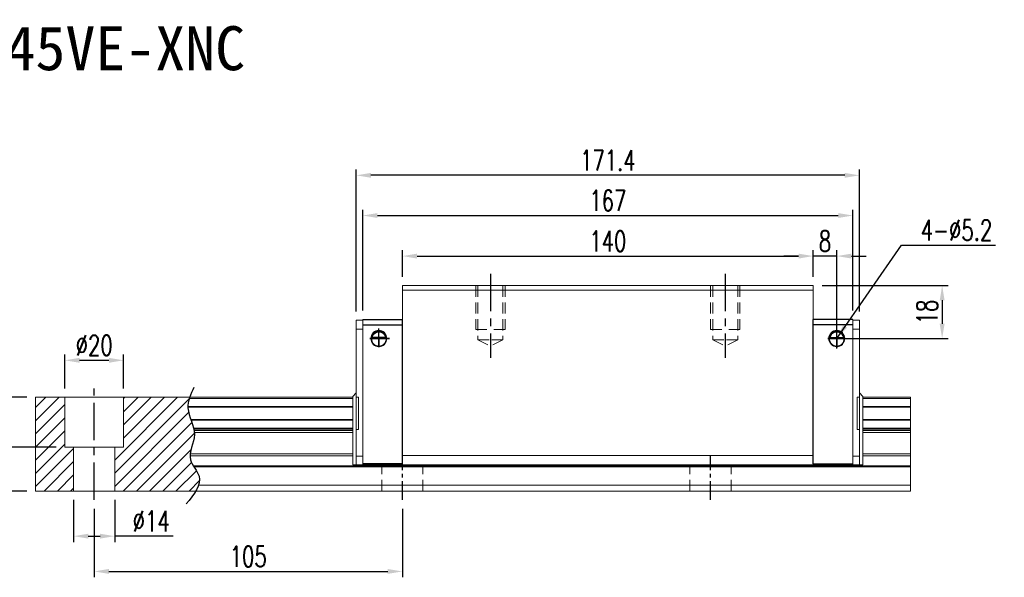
# Model space of a CAD drawing. Header units: millimetres. Extents: x 4 to 542, y 592 to 1051.
# Tile 3 of 3: x 206 to 542, y 592 to 782. Entities that reach past the tile are written whole.
import ezdxf
from ezdxf.enums import TextEntityAlignment as Align

# ---------------------------------------------------------------- set-up
doc = ezdxf.new("R2010")
doc.units = ezdxf.units.MM
doc.header["$PDSIZE"] = -1
for name, pattern in [('CENTER', [10.16, 6.35, -1.27, 1.27, -1.27]), ('DASHED', [0.75, 0.5, -0.25]), ('HIDDEN', [1.905, 1.27, -0.635])]:
    doc.linetypes.add(name, pattern=pattern)
for name, color, linetype in [('2', 7, 'Continuous'), ('CHA', 2, 'Continuous'), ('CL', 1, 'CENTER'), ('DIM', 4, 'Continuous'), ('HID', 2, 'DASHED'), ('OUT', 3, 'Continuous')]:
    doc.layers.add(name, color=color, linetype=linetype)
doc.styles.add('DIM-7', font='SIMPLEX.shx', dxfattribs={"width": 0.7, "bigfont": 'chineset.shx'})
doc.styles.add('T', font='kaiu.ttf')
doc.dimstyles.new('CNS', dxfattribs={"dimtxt": 3.5, "dimasz": 2.5, "dimexe": 1, "dimexo": 1.5, "dimgap": 0.09, "dimtad": 0, "dimdsep": 46, "dimtxsty": 'DIM-7', "dimcen": 0.09, "dimclrd": 1, "dimclre": 1, "dimclrt": 4, "dimadec": 0, "dimazin": 0, "dimtfac": 1, "dimtix": 1, "dimtmove": 2, "dimatfit": 3, "dimfxl": 1, "dimtvp": 0.971429, "dimtolj": 1, "dimarcsym": 0})

# ---------------------------------------------------------------- blocks, each defined once
blk = doc.blocks.new('*D14')
at = {"color": 7, "lineweight": -2}
for p, q in [((336.7, 694.74), (336.7, 703.8)), ((341.7, 701.8), (471.7, 701.8)), ((476.7, 694.74), (476.7, 703.8))]:
    blk.add_line(p, q, dxfattribs=at)
at = {"color": 7}
for points in [[(341.7, 702.63), (341.7, 700.96), (336.7, 701.8)], [(471.7, 702.63), (471.7, 700.96), (476.7, 701.8)]]:
    blk.add_solid(points, dxfattribs=at)
at = {"layer": 'DEFPOINTS', "color": 0}
for p in [(476.7, 701.8), (336.7, 691.74), (476.7, 691.74)]:
    blk.add_point(p, dxfattribs=at)
at = {"color": 7, "insert": (406.7, 706.9), "char_height": 7, "attachment_point": 5, "style": 'DIM-7'}
blk.add_mtext('\\A1;140', dxfattribs=at)
blk = doc.blocks.new('*D15')
at = {"color": 7, "lineweight": -2}
for p, q in [((321, 682.94), (321, 731.31)), ((487.4, 729.31), (326, 729.31)), ((492.4, 682.94), (492.4, 731.31))]:
    blk.add_line(p, q, dxfattribs=at)
at = {"color": 7}
for points in [[(326, 730.14), (326, 728.48), (321, 729.31)], [(487.4, 730.14), (487.4, 728.48), (492.4, 729.31)]]:
    blk.add_solid(points, dxfattribs=at)
at = {"layer": 'DEFPOINTS', "color": 0}
for p in [(321, 729.31), (321, 679.94), (492.4, 679.94)]:
    blk.add_point(p, dxfattribs=at)
at = {"color": 7, "insert": (406.7, 734.41), "char_height": 7, "attachment_point": 5, "style": 'DIM-7'}
blk.add_mtext('\\A1;171.4', dxfattribs=at)
blk = doc.blocks.new('*D16')
at = {"color": 7, "lineweight": -2}
for p, q in [((471.7, 701.8), (466.7, 701.8)), ((476.7, 694.74), (476.7, 703.8)), ((484.7, 701.8), (476.7, 701.8)), ((484.7, 676.74), (484.7, 703.8)), ((489.7, 701.8), (494.7, 701.8))]:
    blk.add_line(p, q, dxfattribs=at)
at = {"color": 7}
for points in [[(471.7, 702.63), (471.7, 700.96), (476.7, 701.8)], [(489.7, 702.63), (489.7, 700.96), (484.7, 701.8)]]:
    blk.add_solid(points, dxfattribs=at)
at = {"layer": 'DEFPOINTS', "color": 0}
for p in [(476.7, 701.8), (476.7, 691.74), (484.7, 673.74)]:
    blk.add_point(p, dxfattribs=at)
at = {"color": 7, "insert": (480.7, 706.9), "char_height": 7, "attachment_point": 5, "style": 'DIM-7'}
blk.add_mtext('\\A1;8', dxfattribs=at)
blk = doc.blocks.new('*D17')
at = {"color": 7, "lineweight": -2}
for p, q in [((479.7, 691.74), (522.61, 691.74)), ((520.61, 686.74), (520.61, 678.74)), ((487.7, 673.74), (522.61, 673.74))]:
    blk.add_line(p, q, dxfattribs=at)
at = {"color": 7}
for points in [[(519.78, 686.74), (521.44, 686.74), (520.61, 691.74)], [(519.78, 678.74), (521.44, 678.74), (520.61, 673.74)]]:
    blk.add_solid(points, dxfattribs=at)
at = {"layer": 'DEFPOINTS', "color": 0}
for p in [(476.7, 691.74), (484.7, 673.74), (520.61, 673.74)]:
    blk.add_point(p, dxfattribs=at)
at = {"color": 7, "insert": (515.51, 682.74), "char_height": 7, "attachment_point": 5, "rotation": 90, "style": 'DIM-7'}
blk.add_mtext('\\A1;18', dxfattribs=at)
blk = doc.blocks.new('*D19')
at = {"color": 7, "lineweight": -2}
for p, q in [((231.7, 615.74), (231.7, 592.36)), ((336.7, 615.74), (336.7, 592.36)), ((236.7, 594.36), (331.7, 594.36))]:
    blk.add_line(p, q, dxfattribs=at)
at = {"color": 7}
for points in [[(236.7, 595.2), (236.7, 593.53), (231.7, 594.36)], [(331.7, 595.2), (331.7, 593.53), (336.7, 594.36)]]:
    blk.add_solid(points, dxfattribs=at)
at = {"layer": 'DEFPOINTS', "color": 0}
for p in [(231.7, 618.74), (336.7, 618.74), (336.7, 594.36)]:
    blk.add_point(p, dxfattribs=at)
at = {"color": 7, "insert": (284.2, 599.46), "char_height": 7, "attachment_point": 5, "style": 'DIM-7'}
blk.add_mtext('\\A1;105', dxfattribs=at)
blk = doc.blocks.new('*D20')
at = {"color": 7, "lineweight": -2}
for p, q in [((221.7, 656.74), (221.7, 668.29)), ((241.7, 656.74), (241.7, 668.29)), ((226.7, 666.29), (236.7, 666.29))]:
    blk.add_line(p, q, dxfattribs=at)
at = {"color": 7}
for points in [[(226.7, 667.12), (226.7, 665.45), (221.7, 666.29)], [(236.7, 667.12), (236.7, 665.45), (241.7, 666.29)]]:
    blk.add_solid(points, dxfattribs=at)
at = {"layer": 'DEFPOINTS', "color": 0}
for p in [(241.7, 666.29), (221.7, 653.74), (241.7, 653.74)]:
    blk.add_point(p, dxfattribs=at)
at = {"color": 7, "insert": (231.7, 671.39), "char_height": 7, "attachment_point": 5, "style": 'DIM-7'}
blk.add_mtext('\\A1;%%C20', dxfattribs=at)
blk = doc.blocks.new('*D21')
at = {"color": 7, "lineweight": -2}
for p, q in [((208.7, 653.74), (198.8, 653.74)), ((200.8, 648.74), (200.8, 641.74)), ((218.7, 636.74), (198.8, 636.74))]:
    blk.add_line(p, q, dxfattribs=at)
at = {"color": 7}
for points in [[(199.97, 648.74), (201.64, 648.74), (200.8, 653.74)], [(199.97, 641.74), (201.64, 641.74), (200.8, 636.74)]]:
    blk.add_solid(points, dxfattribs=at)
at = {"layer": 'DEFPOINTS', "color": 0}
for p in [(211.7, 653.74), (200.8, 636.74), (221.7, 636.74)]:
    blk.add_point(p, dxfattribs=at)
at = {"color": 7, "insert": (195.7, 645.24), "char_height": 7, "attachment_point": 5, "rotation": 90, "style": 'DIM-7'}
blk.add_mtext('\\A1;17', dxfattribs=at)
blk = doc.blocks.new('*D18')
at = {"color": 7, "lineweight": -2}
for p, q in [((208.7, 653.74), (184.84, 653.74)), ((186.84, 648.74), (186.84, 626.74)), ((208.7, 621.74), (184.84, 621.74))]:
    blk.add_line(p, q, dxfattribs=at)
at = {"color": 7}
for points in [[(186.01, 648.74), (187.68, 648.74), (186.84, 653.74)], [(186.01, 626.74), (187.68, 626.74), (186.84, 621.74)]]:
    blk.add_solid(points, dxfattribs=at)
at = {"layer": 'DEFPOINTS', "color": 0}
for p in [(211.7, 653.74), (186.84, 621.74), (211.7, 621.74)]:
    blk.add_point(p, dxfattribs=at)
at = {"color": 7, "insert": (181.74, 637.74), "char_height": 7, "attachment_point": 5, "rotation": 90, "style": 'DIM-7'}
blk.add_mtext('\\A1;32', dxfattribs=at)
blk = doc.blocks.new('*D22')
at = {"layer": 'DEFPOINTS', "color": 0}
for p in [(490.2, 715.61), (323.2, 680.24), (490.2, 680.24)]:
    blk.add_point(p, dxfattribs=at)
at = {"layer": 'DIM', "color": 7, "lineweight": -2}
for p, q in [((323.2, 683.24), (323.2, 717.61)), ((328.2, 715.61), (485.2, 715.61)), ((490.2, 683.24), (490.2, 717.61))]:
    blk.add_line(p, q, dxfattribs=at)
at = {"layer": 'DIM', "color": 7}
for points in [[(328.2, 716.44), (328.2, 714.78), (323.2, 715.61)], [(485.2, 716.44), (485.2, 714.78), (490.2, 715.61)]]:
    blk.add_solid(points, dxfattribs=at)
at = {"layer": 'DIM', "color": 7, "insert": (406.7, 720.71), "char_height": 7, "attachment_point": 5, "style": 'DIM-7'}
blk.add_mtext('\\A1;167', dxfattribs=at)
blk = doc.blocks.new('*D26')
at = {"color": 7, "lineweight": -2}
for p, q in [((224.7, 618.74), (224.7, 604.38)), ((238.7, 618.74), (238.7, 604.38)), ((229.7, 606.38), (233.7, 606.38)), ((258.57, 606.38), (238.7, 606.38))]:
    blk.add_line(p, q, dxfattribs=at)
at = {"color": 7}
for points in [[(229.7, 607.21), (229.7, 605.55), (224.7, 606.38)], [(233.7, 607.21), (233.7, 605.55), (238.7, 606.38)]]:
    blk.add_solid(points, dxfattribs=at)
at = {"layer": 'DEFPOINTS', "color": 0}
for p in [(224.7, 621.74), (238.7, 621.74), (238.7, 606.38)]:
    blk.add_point(p, dxfattribs=at)
at = {"color": 7, "insert": (251.13, 611.48), "char_height": 7, "attachment_point": 5, "style": 'DIM-7'}
blk.add_mtext('\\A1;%%C14', dxfattribs=at)

msp = doc.modelspace()

# ---------------------------------------------------------------- hatches: boundary and pattern name
at = {"layer": 'DIM'}
h = msp.add_hatch(dxfattribs=at)
h.set_pattern_fill('ANSI31', color=0, style=0)
h.set_pattern_definition([(45, (-92.2474, 480.9535), (-2.245064, 2.245064), [])])
edge = h.paths.add_edge_path()
edge.add_spline(control_points=[(264.602, 646.166), (264.138, 647.467), (263.676, 648.843), (263.633, 650.22), (263.632, 650.305)], knot_values=[7.0410379, 7.0410379, 7.0410379, 7.0410379, 11.0834181, 11.3490412, 11.3490412, 11.3490412, 11.3490412], degree=3, periodic=0)
edge.add_spline(control_points=[(263.632, 650.305), (263.63, 650.403), (263.631, 650.501), (263.634, 650.599)], knot_values=[6.7346274, 6.7346274, 6.7346274, 6.7346274, 7.0410379, 7.0410379, 7.0410379, 7.0410379], degree=3, periodic=0)
edge.add_spline(control_points=[(263.634, 650.599), (263.658, 651.503), (263.848, 652.407), (264.135, 653.311)], knot_values=[3.908874, 3.908874, 3.908874, 3.908874, 6.7346274, 6.7346274, 6.7346274, 6.7346274], degree=3, periodic=0)
edge.add_spline(control_points=[(264.135, 653.311), (264.179, 653.452), (264.227, 653.594), (264.276, 653.735)], knot_values=[3.466366, 3.466366, 3.466366, 3.466366, 3.908874, 3.908874, 3.908874, 3.908874], degree=3, periodic=0)
edge.add_line((264.273, 653.735), (241.701, 653.735))
edge.add_line((241.701, 653.735), (241.701, 636.735))
edge.add_line((241.701, 636.735), (238.701, 636.735))
edge.add_line((238.701, 636.735), (238.701, 621.735))
edge.add_line((238.701, 621.735), (266.343, 621.735))
edge.add_spline(control_points=[(266.343, 621.735), (266.747, 622.406), (267.079, 623.073), (267.304, 623.735)], knot_values=[35.0876755, 35.0876755, 35.0876755, 35.0876755, 37.2888756, 37.2888756, 37.2888756, 37.2888756], degree=3, periodic=0)
edge.add_spline(control_points=[(267.304, 623.735), (267.662, 624.789), (267.844, 626.912), (266.344, 628.961), (265.664, 630.028)], knot_values=[27.949439, 27.949439, 27.949439, 27.949439, 31.4503537, 35.0876755, 35.0876755, 35.0876755, 35.0876755], degree=3, periodic=0)
edge.add_spline(control_points=[(265.664, 630.028), (265.589, 630.146), (265.515, 630.264), (265.443, 630.382)], knot_values=[27.5490533, 27.5490533, 27.5490533, 27.5490533, 27.949439, 27.949439, 27.949439, 27.949439], degree=3, periodic=0)
edge.add_spline(control_points=[(265.443, 630.382), (265.041, 631.04), (264.477, 632.12), (264.364, 633.254), (264.369, 633.693)], knot_values=[23.9494384, 23.9494384, 23.9494384, 23.9494384, 26.1777675, 27.5490533, 27.5490533, 27.5490533, 27.5490533], degree=3, periodic=0)
edge.add_spline(control_points=[(264.369, 633.693), (264.371, 633.927), (264.387, 634.162), (264.414, 634.4)], knot_values=[23.2175338, 23.2175338, 23.2175338, 23.2175338, 23.9494384, 23.9494384, 23.9494384, 23.9494384], degree=3, periodic=0)
edge.add_spline(control_points=[(264.414, 634.4), (264.657, 636.541), (265.902, 639.036), (265.827, 641.452), (265.811, 641.674)], knot_values=[15.9420699, 15.9420699, 15.9420699, 15.9420699, 22.5462419, 23.2175338, 23.2175338, 23.2175338, 23.2175338], degree=3, periodic=0)
edge.add_spline(control_points=[(265.811, 641.674), (265.793, 641.91), (265.765, 642.146), (265.727, 642.381)], knot_values=[15.228195, 15.228195, 15.228195, 15.228195, 15.9420699, 15.9420699, 15.9420699, 15.9420699], degree=3, periodic=0)
edge.add_spline(control_points=[(265.727, 642.381), (265.7, 642.548), (265.668, 642.715), (265.633, 642.882)], knot_values=[14.7203513, 14.7203513, 14.7203513, 14.7203513, 15.228195, 15.228195, 15.228195, 15.228195], degree=3, periodic=0)
edge.add_spline(control_points=[(265.633, 642.882), (265.613, 642.975), (265.592, 643.068), (265.57, 643.16)], knot_values=[14.4372251, 14.4372251, 14.4372251, 14.4372251, 14.7203513, 14.7203513, 14.7203513, 14.7203513], degree=3, periodic=0)
edge.add_spline(control_points=[(265.57, 643.16), (265.353, 644.072), (265.029, 644.974), (264.707, 645.872)], knot_values=[11.6531458, 11.6531458, 11.6531458, 11.6531458, 14.4372251, 14.4372251, 14.4372251, 14.4372251], degree=3, periodic=0)
edge.add_spline(control_points=[(264.707, 645.872), (264.672, 645.97), (264.637, 646.068), (264.602, 646.166)], knot_values=[11.3490412, 11.3490412, 11.3490412, 11.3490412, 11.6531458, 11.6531458, 11.6531458, 11.6531458], degree=3, periodic=0)
edge.add_line((264.602, 646.166), (264.602, 646.166))
h.paths.add_polyline_path([(221.701, 653.735), (211.701, 653.735), (211.701, 621.735), (224.701, 621.735), (224.701, 636.735), (221.701, 636.735)])

# ---------------------------------------------------------------- linework, layer by layer
at = {"layer": '2', "color": 0, "linetype": 'Continuous'}
for p, q in [((323.201, 680.235), (336.701, 680.235)), ((323.201, 678.335), (336.701, 678.335)), ((336.701, 631.035), (336.701, 680.185)), ((490.201, 680.235), (476.701, 680.235)), ((476.701, 631.035), (476.701, 680.185)), ((490.201, 678.335), (476.701, 678.335)), ((326.101, 673.735), (331.301, 673.735)), ((331.01, 674.01), (326.392, 674.01)), ((330.981, 674.035), (326.421, 674.035)), ((487.301, 673.735), (482.101, 673.735)), ((482.392, 674.01), (487.01, 674.01)), ((482.421, 674.035), (486.981, 674.035)), ((336.781, 631.035), (323.201, 631.035)), ((476.621, 631.035), (490.201, 631.035)), ((323.201, 630.635), (336.78, 630.635)), ((490.201, 630.635), (476.622, 630.635))]:
    msp.add_line(p, q, dxfattribs=at)
for centre, radius, start, end in [((328.701, 673.735), 2.7, 90, 270), ((328.701, 673.735), 2.6, 90, 270), ((328.701, 673.735), 2.7, 270, 90), ((328.701, 673.735), 2.6, 270, 90), ((484.701, 673.735), 2.7, 90, 270), ((484.701, 673.735), 2.6, 90, 270), ((484.701, 673.735), 2.7, 270, 90), ((484.701, 673.735), 2.6, 270, 90)]:
    msp.add_arc(centre, radius, start, end, dxfattribs=at)
at = {"layer": '2', "color": 0, "linetype": 'Continuous', "extrusion": (0, 0, -1)}
for centre, start, end in [((-328.701, 673.735), 7.49472, 90), ((-328.701, 673.735), 90, 172.50528), ((-484.701, 673.735), 7.49472, 90), ((-484.701, 673.735), 90, 172.50528)]:
    msp.add_arc(centre, 2.3, start, end, dxfattribs=at)
at = {"layer": '2', "color": 0, "linetype": 'Continuous'}
for points, knots in [([(326.392, 674.01), (326.419, 674.243), (326.48, 674.47), (326.652, 674.875), (326.764, 675.06), (327.08, 675.461), (327.308, 675.656), (327.727, 675.9), (327.909, 675.979), (328.222, 676.066), (328.344, 676.09), (328.546, 676.111), (328.624, 676.115), (328.701, 676.115)], [0, 0, 0, 0, 0.187135, 0.187135, 0.3722972, 0.3722972, 0.651232, 0.651232, 0.8354912, 0.8354912, 0.9393137, 0.9393137, 1, 1, 1, 1]), ([(328.701, 676.115), (328.827, 676.115), (328.954, 676.104), (329.25, 676.053), (329.413, 676.004), (329.852, 675.821), (330.108, 675.648), (330.5, 675.255), (330.652, 675.048), (330.863, 674.628), (330.936, 674.42), (330.992, 674.14), (331.002, 674.076), (331.01, 674.01)], [0, 0, 0, 0, 0.0998047, 0.0998047, 0.2515472, 0.2515472, 0.5439534, 0.5439534, 0.769985, 0.769985, 0.9482846, 0.9482846, 1, 1, 1, 1]), ([(484.701, 676.115), (484.575, 676.115), (484.448, 676.104), (484.152, 676.053), (483.989, 676.004), (483.55, 675.821), (483.294, 675.648), (482.902, 675.255), (482.75, 675.048), (482.538, 674.628), (482.465, 674.42), (482.41, 674.14), (482.4, 674.076), (482.392, 674.01)], [0, 0, 0, 0, 0.0998047, 0.0998047, 0.2515472, 0.2515472, 0.5439534, 0.5439534, 0.769985, 0.769985, 0.9482846, 0.9482846, 1, 1, 1, 1]), ([(487.01, 674.01), (486.983, 674.243), (486.921, 674.47), (486.749, 674.875), (486.638, 675.06), (486.322, 675.461), (486.094, 675.656), (485.675, 675.9), (485.493, 675.979), (485.18, 676.066), (485.058, 676.09), (484.856, 676.111), (484.778, 676.115), (484.701, 676.115)], [0, 0, 0, 0, 0.187135, 0.187135, 0.3722972, 0.3722972, 0.651232, 0.651232, 0.8354912, 0.8354912, 0.9393137, 0.9393137, 1, 1, 1, 1])]:
    msp.add_open_spline(points, degree=3, knots=knots, dxfattribs=at)
for points in [[(326.421, 674.035), (326.411, 674.027), (326.401, 674.019), (326.392, 674.01)], [(331.01, 674.01), (331, 674.019), (330.991, 674.027), (330.981, 674.035)], [(482.392, 674.01), (482.401, 674.019), (482.411, 674.027), (482.421, 674.035)], [(486.981, 674.035), (486.991, 674.027), (487, 674.019), (487.01, 674.01)]]:
    msp.add_open_spline(points, degree=3, dxfattribs=at)
at = {"layer": 'CL', "color": 0, "ltscale": 2}
for p, q in [((366.701, 695.735), (366.701, 667.11)), ((446.701, 695.735), (446.701, 667.11)), ((231.701, 618.735), (231.701, 656.735))]:
    msp.add_line(p, q, dxfattribs=at)
at = {"layer": 'CL', "color": 0}
for p, q in [((336.701, 618.735), (336.701, 633.885)), ((441.701, 618.735), (441.701, 633.885))]:
    msp.add_line(p, q, dxfattribs=at)
at = {"layer": 'DIM', "color": 0}
for p, q in [((328.701, 670.757), (328.701, 677.129)), ((484.701, 670.26), (484.701, 677.094)), ((332.279, 673.735), (325.657, 673.735)), ((325.657, 673.735), (328.701, 673.735)), ((328.701, 673.735), (332.279, 673.735)), ((328.701, 673.735), (328.701, 670.757)), ((487.517, 673.735), (481.634, 673.735)), ((481.634, 673.735), (484.701, 673.735)), ((484.701, 673.735), (487.517, 673.735)), ((484.701, 673.735), (484.701, 670.696))]:
    msp.add_line(p, q, dxfattribs=at)
msp.add_open_spline([(265.691, 657.063), (264.606, 654.725), (262.141, 649.408), (267.855, 641.326), (262.426, 632.923), (269.973, 625.729), (265.716, 620.586), (263.056, 617.371)], degree=3, knots=[0, 0, 0, 0, 7.306661, 16.6133617, 25.3207242, 31.5867608, 42.0326146, 42.0326146, 42.0326146, 42.0326146], dxfattribs=at)
at = {"layer": 'HID', "color": 0, "linetype": 'HIDDEN', "lineweight": 0, "ltscale": 3}
for p, q in [((362.451, 673.235), (366.701, 671.11)), ((370.951, 673.235), (366.701, 671.11)), ((442.451, 673.235), (446.701, 671.11)), ((450.951, 673.235), (446.701, 671.11)), ((329.701, 621.735), (329.701, 630.635)), ((343.701, 621.735), (343.701, 630.635)), ((434.701, 621.735), (434.701, 630.635)), ((448.701, 621.735), (448.701, 630.635))]:
    msp.add_line(p, q, dxfattribs=at)
for points in [[(361.701, 691.735), (361.701, 676.735), (366.701, 676.735)], [(362.451, 691.735), (362.451, 673.235), (366.701, 673.235)], [(370.951, 691.735), (370.951, 673.235), (366.701, 673.235)], [(371.701, 691.735), (371.701, 676.735), (366.701, 676.735)], [(441.701, 691.735), (441.701, 676.735), (446.701, 676.735)], [(442.451, 691.735), (442.451, 673.235), (446.701, 673.235)], [(450.951, 691.735), (450.951, 673.235), (446.701, 673.235)], [(451.701, 691.735), (451.701, 676.735), (446.701, 676.735)]]:
    msp.add_lwpolyline(points, dxfattribs=at)
at = {"layer": 'OUT', "color": 0, "linetype": 'Continuous', "lineweight": 15}
for p, q in [((476.701, 691.735), (336.701, 691.735)), ((336.701, 690.235), (336.701, 691.735)), ((476.701, 690.235), (476.701, 691.735)), ((476.701, 690.235), (336.701, 690.235)), ((336.701, 633.885), (336.701, 690.235)), ((476.701, 633.885), (476.701, 690.235)), ((321.001, 679.935), (323.201, 679.935)), ((321.001, 630.635), (321.001, 679.935)), ((323.201, 630.635), (323.201, 680.235)), ((490.201, 680.235), (490.201, 678.335)), ((492.401, 679.935), (490.201, 679.935)), ((490.201, 630.635), (490.201, 679.935)), ((492.401, 630.635), (492.401, 679.935)), ((321.001, 676.935), (323.201, 676.935)), ((492.401, 676.935), (490.201, 676.935)), ((319.801, 654.002), (321.001, 655.202)), ((493.601, 654.002), (492.401, 655.202)), ((211.701, 653.735), (319.801, 653.735)), ((211.701, 653.311), (211.701, 653.735)), ((211.701, 650.599), (211.701, 653.311)), ((221.701, 636.735), (221.701, 653.735)), ((241.701, 636.735), (241.701, 653.735)), ((264.135, 653.311), (319.801, 653.311)), ((319.801, 654.002), (319.801, 630.635)), ((321.001, 653.735), (321.801, 653.735)), ((321.801, 653.735), (321.801, 642.735)), ((492.401, 653.735), (491.601, 653.735)), ((491.601, 653.735), (491.601, 642.735)), ((493.601, 654.002), (493.601, 630.635)), ((493.601, 653.735), (509.772, 653.735)), ((493.601, 653.311), (509.772, 653.311)), ((509.772, 653.311), (509.772, 653.735)), ((509.772, 650.599), (509.772, 653.311)), ((211.701, 650.305), (211.701, 650.599)), ((211.701, 646.166), (211.701, 650.305)), ((263.632, 650.305), (319.801, 650.305)), ((263.634, 650.599), (319.801, 650.599)), ((493.601, 650.599), (509.772, 650.599)), ((493.601, 650.305), (509.772, 650.305)), ((509.772, 650.305), (509.772, 650.599)), ((509.772, 646.166), (509.772, 650.305)), ((211.701, 645.872), (211.701, 646.166)), ((211.701, 643.16), (211.701, 645.872)), ((264.602, 646.166), (319.801, 646.166)), ((264.707, 645.872), (319.801, 645.872)), ((493.601, 646.166), (509.772, 646.166)), ((493.601, 645.872), (509.772, 645.872)), ((509.772, 645.872), (509.772, 646.166)), ((509.772, 643.16), (509.772, 645.872)), ((211.701, 642.882), (211.701, 643.16)), ((211.701, 642.381), (211.701, 642.882)), ((211.701, 641.674), (211.701, 642.381)), ((211.701, 634.4), (211.701, 641.674)), ((265.57, 643.16), (319.801, 643.16)), ((265.633, 642.882), (319.801, 642.882)), ((265.727, 642.381), (319.801, 642.381)), ((265.811, 641.674), (319.801, 641.674)), ((321.001, 642.735), (321.801, 642.735)), ((492.401, 642.735), (491.601, 642.735)), ((493.601, 643.16), (509.772, 643.16)), ((493.601, 642.882), (509.772, 642.882)), ((493.601, 642.381), (509.772, 642.381)), ((493.601, 641.674), (509.772, 641.674)), ((509.772, 642.882), (509.772, 643.16)), ((509.772, 642.381), (509.772, 642.882)), ((509.772, 641.674), (509.772, 642.381)), ((509.772, 634.4), (509.772, 641.674)), ((211.701, 633.693), (211.701, 634.4)), ((221.701, 636.735), (241.701, 636.735)), ((224.701, 621.735), (224.701, 636.735)), ((238.701, 621.735), (238.701, 636.735)), ((264.414, 634.4), (319.801, 634.4)), ((493.601, 634.4), (509.772, 634.4)), ((509.772, 633.693), (509.772, 634.4)), ((211.701, 630.382), (211.701, 633.693)), ((264.369, 633.693), (319.801, 633.693)), ((321.001, 633.635), (323.201, 633.635)), ((476.701, 633.885), (336.701, 633.885)), ((336.701, 630.635), (336.701, 633.885)), ((336.701, 630.635), (336.701, 633.635)), ((476.701, 630.635), (476.701, 633.885)), ((476.701, 633.635), (476.701, 630.635)), ((492.401, 633.635), (490.201, 633.635)), ((493.601, 633.693), (509.772, 633.693)), ((509.772, 630.382), (509.772, 633.693)), ((211.701, 630.028), (211.701, 630.382)), ((211.701, 623.735), (211.701, 630.028)), ((265.443, 630.382), (509.772, 630.382)), ((265.664, 630.028), (509.772, 630.028)), ((319.801, 630.635), (323.201, 630.635)), ((476.701, 630.635), (336.701, 630.635)), ((493.601, 630.635), (490.201, 630.635)), ((509.772, 630.028), (509.772, 630.382)), ((509.772, 623.735), (509.772, 630.028)), ((211.701, 621.735), (211.701, 623.735)), ((211.701, 621.735), (509.772, 621.735)), ((267.304, 623.735), (509.772, 623.735)), ((509.772, 621.735), (509.772, 623.735))]:
    msp.add_line(p, q, dxfattribs=at)

# ---------------------------------------------------------------- texts
at = {"layer": 'CHA', "color": 0, "style": 'T'}
msp.add_text('TRH45VE-XNC', height=15, dxfattribs=at).set_placement((226.999, 772.622), align=Align.MIDDLE)
at = {"layer": 'DIM', "color": 0, "insert": (513.312, 707.131), "char_height": 7, "attachment_point": 7, "style": 'DIM-7'}
msp.add_mtext('\\A1;4-%%C5.2', dxfattribs=at)

# ---------------------------------------------------------------- dimensions: what is measured, and where the dimension line sits
at = {"color": 0}
for base, p1, p2, override, picture, middle in [((321.001, 729.312), (492.401, 679.935), (321.001, 679.935), {"dimscale": 2, "dimgap": 0.8, "dimtad": 1, "dimclrd": 7, "dimclre": 7, "dimclrt": 7, "dimadec": 2, "dimazin": 2, "dimtmove": 1}, '*D15', (406.701, 734.412)), ((476.701, 701.795), (336.701, 691.735), (476.701, 691.735), {"dimscale": 2, "dimgap": 0.8, "dimtad": 1, "dimclrd": 7, "dimclre": 7, "dimclrt": 7, "dimadec": 2, "dimazin": 2, "dimtmove": 1}, '*D14', (406.701, 706.895)), ((476.701, 701.795), (484.701, 673.735), (476.701, 691.735), {"dimscale": 2, "dimgap": 0.8, "dimtad": 1, "dimclrd": 7, "dimclre": 7, "dimclrt": 7, "dimadec": 2, "dimazin": 2, "dimtmove": 1}, '*D16', (480.701, 706.895)), ((336.701, 594.364), (231.701, 618.735), (336.701, 618.735), {"dimscale": 2, "dimgap": 0.8, "dimtad": 1, "dimclrd": 7, "dimclre": 7, "dimclrt": 7, "dimtmove": 1}, '*D19', (284.201, 599.464))]:
    dim = msp.add_linear_dim(base=base, p1=p1, p2=p2, dimstyle='CNS', override=override, dxfattribs=at)
    dim.commit()
    dim.dimension.update_dxf_attribs({"geometry": picture, "text_midpoint": middle})
for base, p1, p2, override, picture, middle in [((520.609, 673.735), (476.701, 691.735), (484.701, 673.735), {"dimscale": 2, "dimgap": 0.8, "dimtad": 1, "dimclrd": 7, "dimclre": 7, "dimclrt": 7, "dimadec": 2, "dimazin": 2, "dimtmove": 1}, '*D17', (515.509, 682.735)), ((186.843, 621.735), (211.701, 653.735), (211.701, 621.735), {"dimscale": 2, "dimgap": 0.8, "dimtad": 1, "dimclrd": 7, "dimclre": 7, "dimclrt": 7, "dimtmove": 1}, '*D18', (181.743, 637.735)), ((200.803, 636.735), (211.701, 653.735), (221.701, 636.735), {"dimscale": 2, "dimgap": 0.8, "dimtad": 1, "dimclrd": 7, "dimclre": 7, "dimclrt": 7, "dimtmove": 1}, '*D21', (195.703, 645.235))]:
    dim = msp.add_linear_dim(base=base, p1=p1, p2=p2, angle=90, dimstyle='CNS', override=override, dxfattribs=at)
    dim.commit()
    dim.dimension.update_dxf_attribs({"geometry": picture, "text_midpoint": middle})
dim = msp.add_linear_dim(base=(241.701, 666.286), p1=(221.701, 653.735), p2=(241.701, 653.735), text='%%C<>', dimstyle='CNS', override={"dimscale": 2, "dimgap": 0.8, "dimtad": 1, "dimclrd": 7, "dimclre": 7, "dimclrt": 7, "dimtmove": 1}, dxfattribs=at)
dim.commit()
dim.dimension.update_dxf_attribs({"geometry": '*D20', "text_midpoint": (231.701, 671.386)})
dim = msp.add_linear_dim(base=(238.701, 606.379), p1=(224.701, 621.735), p2=(238.701, 621.735), angle=180, text='%%C<>', dimstyle='CNS', override={"dimscale": 2, "dimgap": 0.8, "dimtad": 1, "dimclrd": 7, "dimclre": 7, "dimclrt": 7, "dimtmove": 1}, dxfattribs=at)
dim.commit()
dim.dimension.update_dxf_attribs({"geometry": '*D26', "text_midpoint": (251.134, 606.379), "dimtype": 160})
at = {"layer": 'DIM', "color": 0}
dim = msp.add_linear_dim(base=(490.201, 715.61), p1=(323.201, 680.235), p2=(490.201, 680.235), dimstyle='CNS', override={"dimscale": 2, "dimgap": 0.8, "dimtad": 1, "dimclrd": 7, "dimclre": 7, "dimclrt": 7, "dimtmove": 1}, dxfattribs=at)
dim.commit()
dim.dimension.update_dxf_attribs({"geometry": '*D22', "text_midpoint": (406.701, 720.71)})

# ---------------------------------------------------------------- leaders
at = {"layer": 'DIM', "color": 0, "annotation_type": 0, "has_hookline": 1, "hookline_direction": 0, "text_width": 25.433}
msp.add_leader([(484.701, 673.735), (506.712, 705.531), (511.712, 705.531)], dimstyle='CNS', override={"dimscale": 2, "dimgap": 0.8, "dimtad": 1, "dimclrd": 7, "dimclre": 4, "dimtmove": 1}, dxfattribs=at)

doc.saveas('drawing.dxf')
